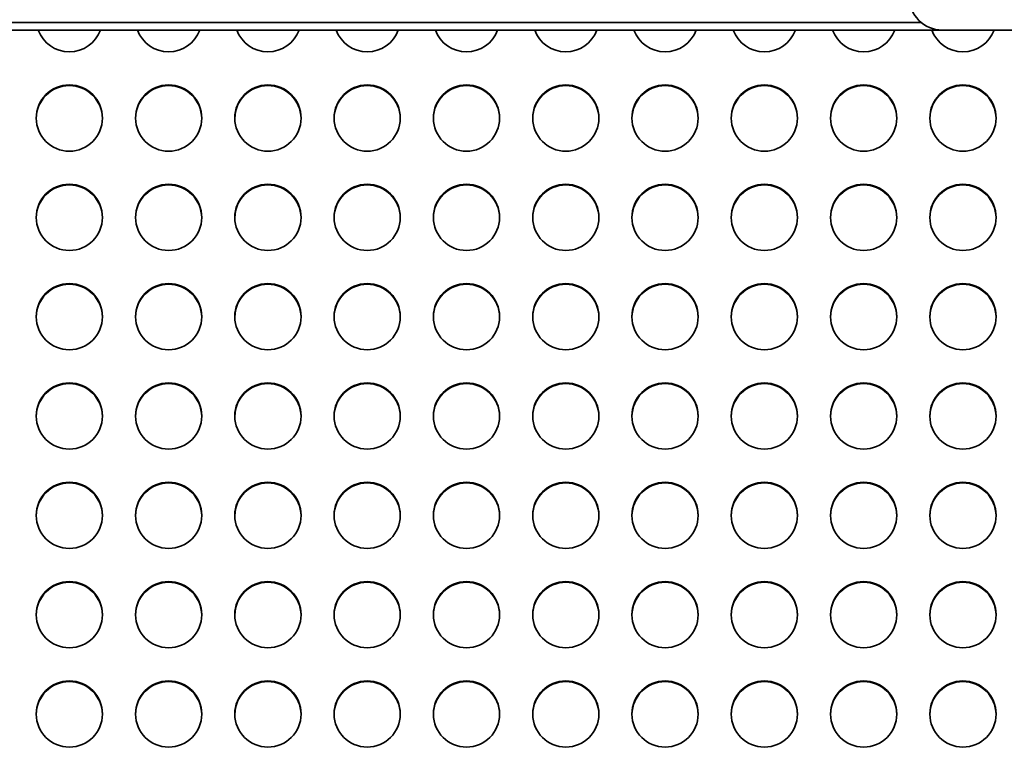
# Model space of a CAD drawing. Header units: millimetres. Extents: x 2945 to 26725, y -1082 to 16127.
# Tile 138 of 151: x 21278 to 21873, y 12556 to 13004. Entities that reach past the tile are written whole.
import ezdxf

# ---------------------------------------------------------------- set-up
doc = ezdxf.new("R2010")
doc.units = ezdxf.units.MM
doc.layers.get('0').update_dxf_attribs({"lineweight": 35})
doc.layers.add('几何体', color=7, linetype='Continuous', lineweight=35)
doc.layers.add('尺寸线层', color=3, linetype='Continuous', lineweight=18)
doc.styles.add('标准', font='txt', dxfattribs={"width": 0.667})
doc.dimstyles.new('GB_尺寸', dxfattribs={"dimtxt": 3.5, "dimasz": 4, "dimexe": 2, "dimexo": 0, "dimtad": 1, "dimdsep": 46, "dimtxsty": '标准', "dimblk": '_CAXARROW', "dimcen": 0, "dimdle": 8, "dimazin": 2, "dimtfac": 0.707107, "dimtdec": 3, "dimtmove": 2, "dimatfit": 3, "dimfxl": 0, "dimfrac": 2, "dimtolj": 1, "dimarcsym": 0})

# ---------------------------------------------------------------- blocks, each defined once
blk = doc.blocks.new('*X159')
at = {"layer": '尺寸线层', "linetype": 'Continuous'}
for points in [[(20437.84, 13747.6), (20447.84, 13667.6), (20427.84, 13667.6)], [(20437.84, 10747.6), (20447.84, 10827.6), (20427.84, 10827.6)]]:
    blk.add_hatch(color=0, dxfattribs=at).paths.add_polyline_path(points, flags=0)
at = {"layer": '尺寸线层', "color": 0, "linetype": 'Continuous'}
for p, q in [((22045.93, 13747.6), (20397.84, 13747.6)), ((20437.84, 13747.6), (20437.84, 10747.6)), ((20790.93, 10747.6), (20397.84, 10747.6))]:
    blk.add_line(p, q, dxfattribs=at)
at = {"layer": '尺寸线层', "color": 0, "insert": (20390.72, 12247.6), "char_height": 70, "width": 255.1041, "attachment_point": 5, "rotation": 90, "line_spacing_factor": 1.15057, "style": '标准'}
blk.add_mtext('\\T1.1;3000', dxfattribs=at)
blk = doc.blocks.new('_CAXARROW')
blk.add_hatch(color=0).paths.add_polyline_path([(0, 0), (-1, 0.125), (-1, -0.125)], flags=0)

msp = doc.modelspace()

# ---------------------------------------------------------------- linework, layer by layer
at = {"layer": '几何体'}
for p, q in [((20790.928, 13002.098), (21823.289, 13002.098)), ((20830.928, 12997.598), (21835.928, 12997.598)), ((21835.928, 12997.598), (22335.928, 12997.598))]:
    msp.add_line(p, q, dxfattribs=at)
for centre in [(21308.428, 12944.437), (21368.428, 12944.437), (21428.428, 12944.437), (21488.428, 12944.437), (21548.428, 12944.437), (21608.428, 12944.437), (21668.428, 12944.437), (21728.428, 12944.437), (21788.428, 12944.437), (21848.428, 12944.437), (21308.428, 12884.443), (21368.428, 12884.443), (21428.428, 12884.443), (21488.428, 12884.443), (21548.428, 12884.443), (21608.428, 12884.443), (21668.428, 12884.443), (21728.428, 12884.443), (21788.428, 12884.443), (21848.428, 12884.443), (21308.428, 12824.449), (21368.428, 12824.449), (21428.428, 12824.449), (21488.428, 12824.449), (21548.428, 12824.449), (21608.428, 12824.449), (21668.428, 12824.449), (21728.428, 12824.449), (21788.428, 12824.449), (21848.428, 12824.449), (21308.428, 12764.455), (21368.428, 12764.455), (21428.428, 12764.455), (21488.428, 12764.455), (21548.428, 12764.455), (21608.428, 12764.455), (21668.428, 12764.455), (21728.428, 12764.455), (21788.428, 12764.455), (21848.428, 12764.455), (21308.428, 12704.461), (21368.428, 12704.461), (21428.428, 12704.461), (21488.428, 12704.461), (21548.428, 12704.461), (21608.428, 12704.461), (21668.428, 12704.461), (21728.428, 12704.461), (21788.428, 12704.461), (21848.428, 12704.461), (21308.428, 12644.467), (21368.428, 12644.467), (21428.428, 12644.467), (21488.428, 12644.467), (21548.428, 12644.467), (21608.428, 12644.467), (21668.428, 12644.467), (21728.428, 12644.467), (21788.428, 12644.467), (21848.428, 12644.467), (21308.428, 12584.473), (21368.428, 12584.473), (21428.428, 12584.473), (21488.428, 12584.473), (21548.428, 12584.473), (21608.428, 12584.473), (21668.428, 12584.473), (21728.428, 12584.473), (21788.428, 12584.473), (21848.428, 12584.473)]:
    msp.add_circle(centre, 19.999, dxfattribs=at)
for centre, radius, start, end in [((21835.928, 13017.598), 20, 180, 270), ((21308.428, 13004.435), 20.001, 199.98897, 340.01103), ((21368.428, 13004.435), 20.001, 199.98897, 340.01103), ((21428.428, 13004.435), 20.001, 199.98897, 340.01103), ((21488.428, 13004.435), 20.001, 199.98897, 340.01103), ((21548.428, 13004.435), 20.001, 199.98897, 340.01103), ((21608.428, 13004.435), 20.001, 199.98897, 340.01103), ((21668.428, 13004.435), 20.001, 199.98897, 340.01103), ((21728.428, 13004.435), 20.001, 199.98897, 340.01103), ((21788.428, 13004.435), 20.001, 199.98897, 340.01103), ((21848.428, 13004.435), 20.001, 199.98897, 340.01103), ((21308.427, 12944.015), 19.999, 89.997116, 179.391944), ((21308.429, 12944.015), 19.999, 0.608056, 90.002884), ((21368.427, 12944.015), 19.999, 89.997116, 179.391948), ((21368.429, 12944.015), 19.999, 0.608052, 90.002884), ((21428.427, 12944.015), 19.999, 89.997116, 179.391947), ((21428.429, 12944.015), 19.999, 0.608053, 90.002884), ((21488.427, 12944.015), 19.999, 89.997116, 179.391946), ((21488.429, 12944.015), 19.999, 0.608054, 90.002884), ((21548.427, 12944.015), 19.999, 89.997116, 179.391946), ((21548.429, 12944.015), 19.999, 0.608054, 90.002884), ((21608.427, 12944.015), 19.999, 89.997116, 179.391945), ((21608.429, 12944.015), 19.999, 0.608055, 90.002884), ((21668.427, 12944.015), 19.999, 89.997116, 179.391947), ((21668.429, 12944.015), 19.999, 0.608053, 90.002884), ((21728.427, 12944.015), 19.999, 89.997116, 179.391947), ((21728.429, 12944.015), 19.999, 0.608053, 90.002884), ((21788.427, 12944.015), 19.999, 89.997116, 179.391946), ((21788.429, 12944.015), 19.999, 0.608053, 90.002884), ((21848.427, 12944.015), 19.999, 89.997116, 179.391947), ((21848.429, 12944.015), 19.999, 0.608053, 90.002884), ((21308.427, 12884.021), 19.999, 89.997116, 179.391944), ((21308.429, 12884.021), 19.999, 0.608056, 90.002884), ((21368.427, 12884.021), 19.999, 89.997116, 179.391948), ((21368.429, 12884.021), 19.999, 0.608052, 90.002884), ((21428.427, 12884.021), 19.999, 89.997116, 179.391947), ((21428.429, 12884.021), 19.999, 0.608053, 90.002884), ((21488.427, 12884.021), 19.999, 89.997116, 179.391945), ((21488.429, 12884.021), 19.999, 0.608055, 90.002884), ((21548.427, 12884.021), 19.999, 89.997116, 179.391946), ((21548.429, 12884.021), 19.999, 0.608054, 90.002884), ((21608.427, 12884.021), 19.999, 89.997116, 179.391947), ((21608.429, 12884.021), 19.999, 0.608053, 90.002884), ((21668.427, 12884.021), 19.999, 89.997116, 179.391947), ((21668.429, 12884.021), 19.999, 0.608053, 90.002884), ((21728.427, 12884.021), 19.999, 89.997116, 179.391947), ((21728.429, 12884.021), 19.999, 0.608053, 90.002884), ((21788.427, 12884.021), 19.999, 89.997116, 179.391947), ((21788.429, 12884.021), 19.999, 0.608053, 90.002884), ((21848.427, 12884.021), 19.999, 89.997116, 179.391947), ((21848.429, 12884.021), 19.999, 0.608053, 90.002884), ((21308.427, 12824.027), 19.999, 89.997116, 179.391946), ((21308.429, 12824.027), 19.999, 0.608054, 90.002884), ((21368.427, 12824.027), 19.999, 89.997116, 179.391946), ((21368.429, 12824.027), 19.999, 0.608054, 90.002884), ((21428.427, 12824.027), 19.999, 89.997116, 179.391946), ((21428.429, 12824.027), 19.999, 0.608054, 90.002884), ((21488.427, 12824.027), 19.999, 89.997116, 179.391948), ((21488.429, 12824.027), 19.999, 0.608052, 90.002884), ((21548.427, 12824.027), 19.999, 89.997116, 179.391946), ((21548.429, 12824.027), 19.999, 0.608054, 90.002884), ((21608.427, 12824.027), 19.999, 89.997116, 179.391946), ((21608.429, 12824.027), 19.999, 0.608053, 90.002884), ((21668.427, 12824.027), 19.999, 89.997116, 179.391947), ((21668.429, 12824.027), 19.999, 0.608053, 90.002884), ((21728.427, 12824.027), 19.999, 89.997116, 179.391947), ((21728.429, 12824.027), 19.999, 0.608053, 90.002884), ((21788.427, 12824.027), 19.999, 89.997116, 179.391947), ((21788.429, 12824.027), 19.999, 0.608053, 90.002884), ((21848.427, 12824.027), 19.999, 89.997116, 179.391947), ((21848.429, 12824.027), 19.999, 0.608053, 90.002884), ((21308.427, 12764.033), 19.999, 89.997116, 179.391948), ((21308.429, 12764.033), 19.999, 0.608052, 90.002884), ((21368.427, 12764.033), 19.999, 89.997116, 179.391947), ((21368.429, 12764.033), 19.999, 0.608053, 90.002884), ((21428.427, 12764.033), 19.999, 89.997116, 179.391946), ((21428.429, 12764.033), 19.999, 0.608054, 90.002884), ((21488.427, 12764.033), 19.999, 89.997116, 179.391947), ((21488.429, 12764.033), 19.999, 0.608053, 90.002884), ((21548.427, 12764.033), 19.999, 89.997116, 179.391947), ((21548.429, 12764.033), 19.999, 0.608053, 90.002884), ((21608.427, 12764.033), 19.999, 89.997116, 179.391947), ((21608.429, 12764.033), 19.999, 0.608053, 90.002884), ((21668.427, 12764.033), 19.999, 89.997116, 179.391947), ((21668.429, 12764.033), 19.999, 0.608053, 90.002884), ((21728.427, 12764.033), 19.999, 89.997116, 179.391947), ((21728.429, 12764.033), 19.999, 0.608053, 90.002884), ((21788.427, 12764.033), 19.999, 89.997116, 179.391947), ((21788.429, 12764.033), 19.999, 0.608053, 90.002884), ((21848.427, 12764.033), 19.999, 89.997116, 179.391947), ((21848.429, 12764.033), 19.999, 0.608053, 90.002884), ((21308.427, 12704.039), 19.999, 89.997116, 179.391945), ((21308.429, 12704.039), 19.999, 0.608054, 90.002884), ((21368.427, 12704.039), 19.999, 89.997116, 179.391948), ((21368.429, 12704.039), 19.999, 0.608052, 90.002884), ((21428.427, 12704.039), 19.999, 89.997116, 179.391947), ((21428.429, 12704.039), 19.999, 0.608053, 90.002884), ((21488.427, 12704.039), 19.999, 89.997116, 179.391947), ((21488.429, 12704.039), 19.999, 0.608053, 90.002884), ((21548.427, 12704.039), 19.999, 89.997116, 179.391946), ((21548.429, 12704.039), 19.999, 0.608054, 90.002884), ((21608.427, 12704.039), 19.999, 89.997116, 179.391946), ((21608.429, 12704.039), 19.999, 0.608054, 90.002884), ((21668.427, 12704.039), 19.999, 89.997116, 179.391947), ((21668.429, 12704.039), 19.999, 0.608053, 90.002884), ((21728.427, 12704.039), 19.999, 89.997116, 179.391947), ((21728.429, 12704.039), 19.999, 0.608053, 90.002884), ((21788.427, 12704.039), 19.999, 89.997116, 179.391947), ((21788.429, 12704.039), 19.999, 0.608053, 90.002884), ((21848.427, 12704.039), 19.999, 89.997116, 179.391947), ((21848.429, 12704.039), 19.999, 0.608053, 90.002884), ((21308.427, 12644.045), 19.999, 89.997116, 179.391947), ((21308.429, 12644.045), 19.999, 0.608053, 90.002884), ((21368.427, 12644.045), 19.999, 89.997116, 179.391946), ((21368.429, 12644.045), 19.999, 0.608054, 90.002884), ((21428.427, 12644.045), 19.999, 89.997116, 179.391946), ((21428.429, 12644.045), 19.999, 0.608054, 90.002884), ((21488.427, 12644.045), 19.999, 89.997116, 179.391948), ((21488.429, 12644.045), 19.999, 0.608053, 90.002884), ((21548.427, 12644.045), 19.999, 89.997116, 179.391946), ((21548.429, 12644.045), 19.999, 0.608054, 90.002884), ((21608.427, 12644.045), 19.999, 89.997116, 179.391946), ((21608.429, 12644.045), 19.999, 0.608054, 90.002884), ((21668.427, 12644.045), 19.999, 89.997116, 179.391946), ((21668.429, 12644.045), 19.999, 0.608054, 90.002884), ((21728.427, 12644.045), 19.999, 89.997116, 179.391947), ((21728.429, 12644.045), 19.999, 0.608053, 90.002884), ((21788.427, 12644.045), 19.999, 89.997116, 179.391947), ((21788.429, 12644.045), 19.999, 0.608053, 90.002884), ((21848.427, 12644.045), 19.999, 89.997116, 179.391947), ((21848.429, 12644.045), 19.999, 0.608053, 90.002884), ((21308.427, 12584.051), 19.999, 89.997116, 179.391946), ((21308.429, 12584.051), 19.999, 0.608054, 90.002884), ((21368.427, 12584.051), 19.999, 89.997116, 179.391945), ((21368.429, 12584.051), 19.999, 0.608055, 90.002884), ((21428.427, 12584.051), 19.999, 89.997116, 179.391948), ((21428.429, 12584.051), 19.999, 0.608052, 90.002884), ((21488.427, 12584.051), 19.999, 89.997116, 179.391947), ((21488.429, 12584.051), 19.999, 0.608053, 90.002884), ((21548.427, 12584.051), 19.999, 89.997116, 179.391946), ((21548.429, 12584.051), 19.999, 0.608054, 90.002884), ((21608.427, 12584.051), 19.999, 89.997116, 179.391947), ((21608.429, 12584.051), 19.999, 0.608053, 90.002884), ((21668.427, 12584.051), 19.999, 89.997116, 179.391947), ((21668.429, 12584.051), 19.999, 0.608053, 90.002884), ((21728.427, 12584.051), 19.999, 89.997116, 179.391947), ((21728.429, 12584.051), 19.999, 0.608053, 90.002884), ((21788.427, 12584.051), 19.999, 89.997116, 179.391947), ((21788.429, 12584.051), 19.999, 0.608053, 90.002884), ((21848.427, 12584.051), 19.999, 89.997116, 179.391947), ((21848.429, 12584.051), 19.999, 0.608053, 90.002884)]:
    msp.add_arc(centre, radius, start, end, dxfattribs=at)

# ---------------------------------------------------------------- dimensions: what is measured, and where the dimension line sits
at = {"layer": '尺寸线层'}
dim = msp.add_linear_dim(base=(20437.841, 10747.598), p1=(22045.928, 13747.598), p2=(20790.928, 10747.598), angle=270, dimstyle='GB_尺寸', override={"dimscale": 20, "dimsah": 1, "dimtfill": 1, "dimtzin": 0}, dxfattribs=at)
dim.commit()
dim.dimension.update_dxf_attribs({"geometry": '*X159', "text_midpoint": (20390.719, 12247.598), "dimtype": 160})

doc.saveas('drawing.dxf')
